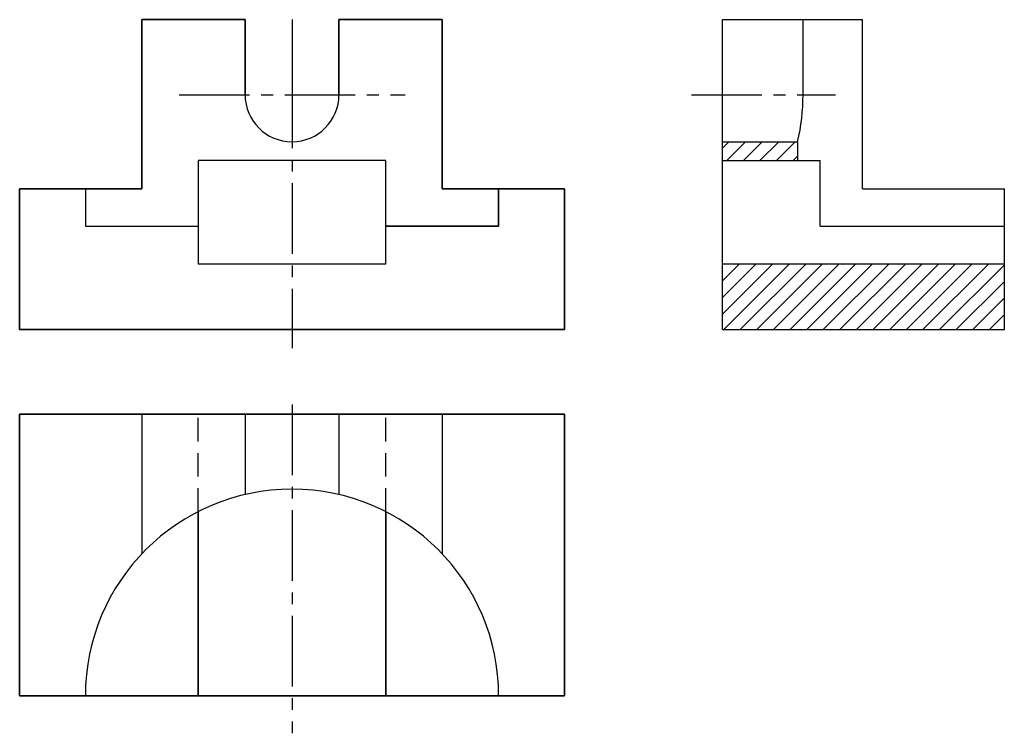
# Model space of a CAD drawing. Extents: x 33 to 138, y 19 to 95.
import ezdxf

# ---------------------------------------------------------------- set-up
doc = ezdxf.new("R2010")
doc.units = 0
doc.header["$LTSCALE"] = 10
doc.header["$MEASUREMENT"] = 0
doc.linetypes.add('CENTER2', pattern=[1.125, 0.75, -0.125, 0.125, -0.125])
doc.linetypes.add('DASHED2', pattern=[0.375, 0.25, -0.125])
doc.layers.get('0').update_dxf_attribs({"color": 5, "linetype": 'CONTINUOUS'})
doc.layers.add('ST点画线', color=7, linetype='CENTER2')
doc.layers.add('ST虚线', color=7, linetype='DASHED2')
doc.layers.add('ST粗实线', color=7, linetype='CONTINUOUS', lineweight=30)

msp = doc.modelspace()

# ---------------------------------------------------------------- hatches: boundary and pattern name
h = msp.add_hatch()
h.set_pattern_fill('ANSI31', color=256, scale=10)
h.set_pattern_definition([(45, (-13.9531, 0), (-0.8838835, 0.8838835), [])])
h.paths.add_polyline_path([(107.87, 81.84), (107.87, 79.84), (115.87, 79.84), (115.87, 81.84)])
h.paths.add_polyline_path([(137.87, 61.84), (137.87, 68.84), (107.87, 68.84), (107.87, 61.84)])

# ---------------------------------------------------------------- linework, layer by layer
at = {"lineweight": 30}
for p, q in [((107.87, 61.84), (107.87, 94.84)), ((107.87, 94.84), (122.77, 94.84)), ((116.44, 86.84), (116.44, 94.84)), ((122.77, 76.84), (122.77, 94.84)), ((107.87, 81.84), (115.87, 81.84)), ((115.87, 79.84), (115.87, 81.84)), ((107.87, 79.84), (118.27, 79.84)), ((118.27, 72.84), (118.27, 79.84)), ((122.77, 76.84), (137.87, 76.84)), ((137.87, 61.84), (137.87, 76.84)), ((118.27, 72.84), (137.87, 72.84)), ((107.87, 68.84), (137.87, 68.84)), ((107.87, 61.84), (137.87, 61.84))]:
    msp.add_line(p, q, dxfattribs=at)
msp.add_arc((94.44, 86.84), 22, 346.8634, 0, dxfattribs=at)
at = {"layer": 'ST点画线'}
for p, q in [((62.03, 94.84), (62.03, 88.66)), ((62.03, 88.66), (62.03, 59.84)), ((50.01, 86.84), (74.06, 86.84)), ((62.03, 53.84), (62.03, 18.84))]:
    msp.add_line(p, q, dxfattribs=at)
at = {"layer": 'ST点画线', "color": 5}
msp.add_line((104.56, 86.84), (119.89, 86.84), dxfattribs=at)
at = {"layer": 'ST粗实线'}
for p, q in [((46.03, 94.84), (46.03, 76.84)), ((57.03, 94.84), (46.03, 94.84)), ((46.03, 76.84), (46.03, 94.84)), ((46.03, 94.84), (57.03, 94.84)), ((57.03, 86.84), (57.03, 94.84)), ((57.03, 94.84), (57.03, 86.84)), ((78.03, 94.84), (67.03, 94.84)), ((67.03, 94.84), (67.03, 86.84)), ((67.03, 86.84), (67.03, 94.84)), ((67.03, 94.84), (78.03, 94.84)), ((78.03, 76.84), (78.03, 94.84)), ((78.03, 94.84), (78.03, 76.84)), ((72.03, 79.84), (52.03, 79.84)), ((52.03, 79.84), (52.03, 68.84)), ((72.03, 79.84), (52.03, 79.84)), ((52.03, 79.84), (52.03, 72.84)), ((72.03, 68.84), (72.03, 79.84)), ((72.03, 68.84), (72.03, 79.84)), ((46.03, 76.84), (33.03, 76.84)), ((33.03, 76.84), (33.03, 61.84)), ((33.03, 61.84), (33.03, 76.84)), ((33.03, 76.84), (46.03, 76.84)), ((40.03, 76.84), (40.03, 72.84)), ((40.03, 76.84), (40.03, 72.84)), ((91.03, 76.84), (78.03, 76.84)), ((78.03, 76.84), (91.03, 76.84)), ((84.03, 76.84), (84.03, 72.84)), ((84.03, 72.84), (84.03, 76.84)), ((91.03, 61.84), (91.03, 76.84)), ((91.03, 76.84), (91.03, 61.84)), ((40.03, 72.84), (52.03, 72.84)), ((40.03, 72.84), (52.03, 72.84)), ((52.03, 72.84), (52.03, 68.84)), ((84.03, 72.84), (72.03, 72.84)), ((72.03, 72.84), (84.03, 72.84)), ((52.03, 68.84), (72.03, 68.84)), ((52.03, 68.84), (72.03, 68.84)), ((33.03, 61.84), (91.03, 61.84)), ((91.03, 61.84), (33.03, 61.84)), ((33.03, 52.84), (91.03, 52.84)), ((33.03, 22.84), (33.03, 52.84)), ((33.03, 52.84), (33.03, 22.84)), ((91.03, 52.84), (33.03, 52.84)), ((46.03, 52.84), (46.03, 37.94)), ((46.03, 52.84), (46.03, 37.94)), ((57.03, 52.84), (57.03, 44.26)), ((57.03, 52.84), (57.03, 44.26)), ((67.03, 52.84), (67.03, 44.26)), ((67.03, 52.84), (67.03, 44.26)), ((78.03, 52.84), (78.03, 37.94)), ((78.03, 52.84), (78.03, 37.94)), ((91.03, 52.84), (91.03, 22.84)), ((91.03, 22.84), (91.03, 52.84)), ((52.03, 42.43), (52.03, 22.84)), ((52.03, 22.84), (52.03, 42.43)), ((72.03, 42.43), (72.03, 22.84)), ((72.03, 22.84), (72.03, 42.43)), ((91.03, 22.84), (33.03, 22.84)), ((33.03, 22.84), (91.03, 22.84))]:
    msp.add_line(p, q, dxfattribs=at)
for centre, radius, start, end in [((62.03, 86.84), 5, 180, 0), ((62.03, 86.84), 5, 180, 0), ((62.03, 22.84), 22, 0, 180), ((62.03, 22.84), 22, 0, 180)]:
    msp.add_arc(centre, radius, start, end, dxfattribs=at)
at = {"layer": 'ST虚线'}
for p, q in [((52.03, 42.43), (52.03, 52.84)), ((72.03, 42.43), (72.03, 52.84))]:
    msp.add_line(p, q, dxfattribs=at)

doc.saveas('drawing.dxf')
